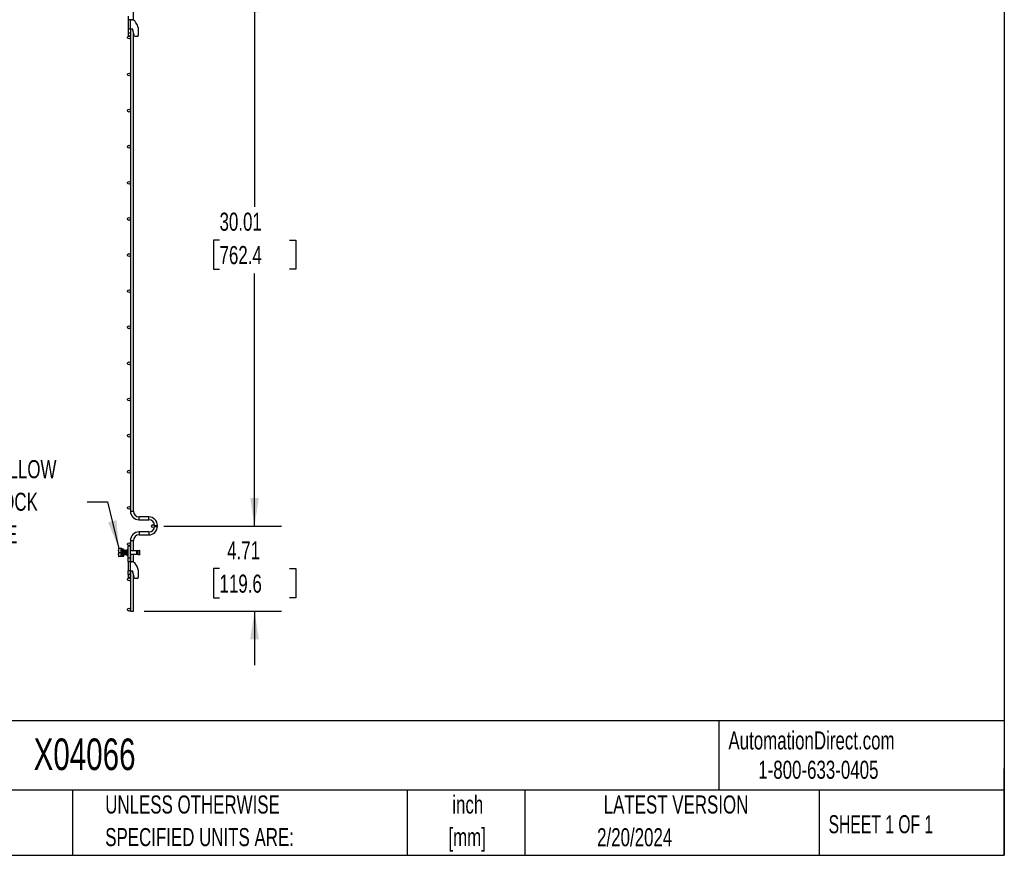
# Model space of a CAD drawing. Header units: inches. Extents: x 0.2 to 10.8, y 0.2 to 8.2.
# Tile 6 of 26: x 6.2 to 10.8, y 0.2 to 4.1. Entities that reach past the tile are written whole.
import ezdxf

# ---------------------------------------------------------------- set-up
doc = ezdxf.new("R2010")
doc.units = ezdxf.units.IN
doc.header["$MEASUREMENT"] = 0
doc.layers.add('DIMENSIONS', color=140, linetype='Continuous', lineweight=25)
doc.layers.add('TEXT', color=140, linetype='Continuous', lineweight=25)
doc.styles.add('SLDTEXTSTYLE0', font='TXT', dxfattribs={"width": 0.7})
doc.styles.add('SLDTEXTSTYLE1', font='TXT', dxfattribs={"width": 0.65})
doc.dimstyles.new('SLDDIMSTYLE0', dxfattribs={"dimtxt": 0.084961, "dimasz": 0.13, "dimexe": 0, "dimexo": 0.0625, "dimgap": 0.02124, "dimtad": 0, "dimtih": 1, "dimtoh": 1, "dimlfac": 12, "dimrnd": 1e-09, "dimzin": 12, "dimdsep": 46, "dimtxsty": 'SLDTEXTSTYLE0', "dimsah": 1, "dimcen": 0.09, "dimadec": 0, "dimazin": 3, "dimtfac": 1, "dimtofl": 0, "dimtmove": 0, "dimatfit": 3, "dimfxl": 0, "dimfrac": 2, "dimtolj": 1, "dimtzin": 12, "dimarcsym": 0})
doc.dimstyles.new('SLDDIMSTYLE2', dxfattribs={"dimtxt": 0.084961, "dimasz": 0.13, "dimexe": 0, "dimexo": 0.0625, "dimgap": 0.02124, "dimtad": 0, "dimtih": 1, "dimtoh": 1, "dimlfac": 12, "dimrnd": 1e-09, "dimzin": 12, "dimdsep": 46, "dimtxsty": 'SLDTEXTSTYLE0', "dimsah": 1, "dimcen": 0.09, "dimadec": 0, "dimazin": 3, "dimtfac": 1, "dimtmove": 0, "dimatfit": 0, "dimfxl": 0, "dimfrac": 2, "dimtolj": 1, "dimtzin": 12, "dimarcsym": 0})

# ---------------------------------------------------------------- blocks, each defined once
blk = doc.blocks.new('SW_NOTE_0')
at = {"layer": 'DIMENSIONS', "color": 0, "char_height": 0.5, "attachment_point": 2, "style": 'SLDTEXTSTYLE0'}
for s, insert in [('PRE-WELDED CLIPS ALLOW', (4.508, 0.645)), ('YOU TO QUICKLY LOCK', (4.487, -0.258)), ('PANELS IN PLACE', (4.557, -1.161))]:
    blk.add_mtext(s, dxfattribs=dict(at, insert=insert))
blk = doc.blocks.new('PRE-WELDED')
at = {"layer": 'DIMENSIONS', "color": 140}
blk.add_blockref('SW_NOTE_0', (-0.265, 0.85), dxfattribs=at)
blk = doc.blocks.new('_D_9')
at = {"layer": 'DIMENSIONS'}
for p, q in [((6.8694, 4.2709), (7.413, 4.2709)), ((7.288, 4.2709), (7.288, 3.2436)), ((7.1265, 3.0896), (7.0979, 3.0896)), ((7.0979, 3.0896), (7.0979, 2.9545)), ((7.4496, 3.0896), (7.4781, 3.0896)), ((7.4781, 3.0896), (7.4781, 2.9545)), ((7.0979, 2.9545), (7.1265, 2.9545)), ((7.288, 1.7697), (7.288, 2.9355)), ((7.4781, 2.9545), (7.4496, 2.9545)), ((6.8694, 1.7697), (7.413, 1.7697))]:
    blk.add_line(p, q, dxfattribs=at)
for points in [[(7.288, 4.2709), (7.268, 4.1409), (7.308, 4.1409)], [(7.288, 1.7697), (7.308, 1.8997), (7.268, 1.8997)]]:
    blk.add_solid(points, dxfattribs=at)
at = {"layer": 'DIMENSIONS', "char_height": 0.08333, "attachment_point": 1, "style": 'SLDTEXTSTYLE0'}
for s, insert in [('30.01', (7.1265, 3.216)), ('762.4', (7.1265, 3.0619))]:
    blk.add_mtext(s, dxfattribs=dict(at, insert=insert))
blk = doc.blocks.new('_D_10')
at = {"layer": 'DIMENSIONS'}
for p, q in [((7.288, 1.7697), (7.288, 2.0197)), ((6.8694, 1.7697), (7.413, 1.7697)), ((7.1265, 1.573), (7.0979, 1.573)), ((7.0979, 1.573), (7.0979, 1.438)), ((7.4496, 1.573), (7.4781, 1.573)), ((7.4781, 1.573), (7.4781, 1.438)), ((7.0979, 1.438), (7.1265, 1.438)), ((7.4781, 1.438), (7.4496, 1.438)), ((6.7785, 1.3772), (7.413, 1.3772)), ((7.288, 1.3772), (7.288, 1.1272))]:
    blk.add_line(p, q, dxfattribs=at)
for points in [[(7.288, 1.7697), (7.308, 1.8997), (7.268, 1.8997)], [(7.288, 1.3772), (7.268, 1.2472), (7.308, 1.2472)]]:
    blk.add_solid(points, dxfattribs=at)
at = {"layer": 'DIMENSIONS', "char_height": 0.08333, "attachment_point": 1, "style": 'SLDTEXTSTYLE0'}
for s, insert in [('4.71', (7.1618, 1.6994)), ('119.6', (7.1265, 1.5454))]:
    blk.add_mtext(s, dxfattribs=dict(at, insert=insert))

msp = doc.modelspace()

# ---------------------------------------------------------------- linework, layer by layer
for p, q in [((6.72848, 4.10471), (6.72848, 4.20258)), ((6.70398, 4.12308), (6.70398, 4.10641)), ((6.71514, 4.10641), (6.70398, 4.10641)), ((6.70398, 4.10641), (6.70398, 4.06474)), ((6.71514, 4.10641), (6.72023, 4.10641)), ((6.71514, 4.06474), (6.71514, 4.10641)), ((6.70398, 4.06474), (6.71514, 4.06474)), ((6.70398, 4.06474), (6.70398, 4.04658)), ((6.70398, 4.04658), (6.71514, 4.04658)), ((6.70398, 4.04658), (6.70398, 4.03224)), ((6.71514, 4.06474), (6.72439, 4.06474)), ((6.71514, 4.06474), (6.71514, 4.04658)), ((6.71514, 4.04658), (6.71514, 4.03224)), ((6.73314, 4.02824), (6.72439, 4.06474)), ((6.72848, 1.83816), (6.72848, 4.0477)), ((6.70398, 4.03224), (6.71514, 4.03224)), ((6.71514, 4.03224), (6.71514, 1.83816)), ((6.74897, 4.02824), (6.73314, 4.02824)), ((6.71514, 1.83816), (6.72848, 1.83816)), ((6.79998, 1.81191), (6.75473, 1.81191)), ((6.75473, 1.79858), (6.75473, 1.81191)), ((6.75473, 1.79858), (6.79998, 1.79858)), ((6.79998, 1.79858), (6.79998, 1.81191)), ((6.79998, 1.74216), (6.75473, 1.74216)), ((6.75473, 1.74216), (6.75473, 1.73549)), ((6.75473, 1.73549), (6.75473, 1.72883)), ((6.75473, 1.72883), (6.79998, 1.72883)), ((6.79998, 1.74216), (6.79998, 1.72883)), ((6.82606, 1.77249), (6.82606, 1.76824)), ((6.82606, 1.77249), (6.83939, 1.77249)), ((6.82606, 1.76824), (6.83939, 1.76824)), ((6.83939, 1.76824), (6.83939, 1.77249)), ((6.71514, 1.70258), (6.71514, 1.65501)), ((6.71514, 1.70258), (6.72848, 1.70258)), ((6.72848, 1.65501), (6.72848, 1.70258)), ((6.66046, 1.66542), (6.6597, 1.66411)), ((6.6597, 1.66411), (6.6597, 1.63028)), ((6.66209, 1.66542), (6.66057, 1.66542)), ((6.67273, 1.66542), (6.66209, 1.66542)), ((6.66209, 1.64719), (6.67273, 1.64719)), ((6.67273, 1.64719), (6.67273, 1.66542)), ((6.67481, 1.66542), (6.67273, 1.66542)), ((6.67273, 1.62896), (6.67273, 1.64719)), ((6.67273, 1.63938), (6.6728, 1.63938)), ((6.67493, 1.65501), (6.67381, 1.65501)), ((6.67481, 1.65501), (6.67481, 1.66542)), ((6.6749, 1.6553), (6.67481, 1.65623)), ((6.67481, 1.62896), (6.67481, 1.63751)), ((6.67585, 1.63938), (6.67696, 1.63938)), ((6.67782, 1.66344), (6.67692, 1.66344)), ((6.6822, 1.64719), (6.6772, 1.64719)), ((6.6772, 1.64719), (6.6772, 1.64719)), ((6.6772, 1.64719), (6.6822, 1.64719)), ((6.68282, 1.66344), (6.67782, 1.66344)), ((6.67873, 1.6371), (6.67882, 1.63724)), ((6.67967, 1.64654), (6.67967, 1.64617)), ((6.67967, 1.64654), (6.68467, 1.64654)), ((6.68467, 1.64617), (6.67967, 1.64617)), ((6.68326, 1.65501), (6.68215, 1.65501)), ((6.6822, 1.64719), (6.6822, 1.64719)), ((6.68297, 1.65689), (6.6829, 1.65724)), ((6.68386, 1.63827), (6.68455, 1.63708)), ((6.68418, 1.63938), (6.6853, 1.63938)), ((6.68467, 1.64654), (6.68467, 1.64617)), ((6.68743, 1.65501), (6.68631, 1.65501)), ((6.68835, 1.63938), (6.68946, 1.63938)), ((6.69159, 1.65501), (6.69048, 1.65501)), ((6.69252, 1.63938), (6.69363, 1.63938)), ((6.69576, 1.65501), (6.69465, 1.65501)), ((6.69668, 1.63938), (6.69736, 1.63938)), ((6.69736, 1.64431), (6.69736, 1.63882)), ((6.69766, 1.65698), (6.69748, 1.6573)), ((6.69748, 1.63708), (6.69775, 1.63756)), ((6.7037, 1.63705), (6.70398, 1.63752)), ((6.70398, 1.65687), (6.70373, 1.65729)), ((6.70398, 1.62178), (6.70398, 1.67803)), ((6.70398, 1.67803), (6.71439, 1.67803)), ((6.71439, 1.67803), (6.71439, 1.62178)), ((6.74508, 1.65501), (6.71439, 1.65501)), ((6.71439, 1.63938), (6.74508, 1.63938)), ((6.71514, 1.63938), (6.71514, 1.60511)), ((6.72848, 1.60341), (6.72848, 1.63938)), ((6.74508, 1.64719), (6.74508, 1.65501)), ((6.74508, 1.63938), (6.74508, 1.64719)), ((6.75558, 1.65719), (6.7462, 1.65513)), ((6.7462, 1.65513), (6.7462, 1.63926)), ((6.7462, 1.63926), (6.75558, 1.63719)), ((6.75596, 1.65546), (6.75558, 1.65719)), ((6.75558, 1.63719), (6.75558, 1.65719)), ((6.75558, 1.63719), (6.75596, 1.63892)), ((6.75766, 1.65719), (6.75567, 1.65676)), ((6.75567, 1.63763), (6.75766, 1.63719)), ((6.75596, 1.64719), (6.75596, 1.65546)), ((6.75596, 1.63892), (6.75596, 1.64719)), ((6.75804, 1.65546), (6.75766, 1.65719)), ((6.75766, 1.63719), (6.75766, 1.65719)), ((6.75766, 1.63719), (6.75804, 1.63892)), ((6.75804, 1.64719), (6.75804, 1.65546)), ((6.75804, 1.63892), (6.75804, 1.64719)), ((6.6597, 1.63028), (6.66046, 1.62896)), ((6.67273, 1.62896), (6.66209, 1.62896)), ((6.67481, 1.62896), (6.67273, 1.62896)), ((6.67817, 1.63094), (6.67907, 1.63094)), ((6.67907, 1.63094), (6.68407, 1.63094)), ((6.71439, 1.62178), (6.70398, 1.62178)), ((6.70398, 1.60511), (6.70398, 1.62178)), ((6.71514, 1.60511), (6.70398, 1.60511)), ((6.70398, 1.60511), (6.70398, 1.56344)), ((6.71439, 1.62178), (6.71439, 1.60511)), ((6.71514, 1.60511), (6.72023, 1.60511)), ((6.71514, 1.56344), (6.71514, 1.60511)), ((6.71514, 1.56344), (6.70398, 1.56344)), ((6.70398, 1.54528), (6.70398, 1.56344)), ((6.71439, 1.56344), (6.71439, 1.54528)), ((6.71514, 1.56344), (6.71514, 1.37724)), ((6.71514, 1.56344), (6.72439, 1.56344)), ((6.73314, 1.52694), (6.72439, 1.56344)), ((6.72848, 1.37724), (6.72848, 1.5464)), ((6.71439, 1.54528), (6.70398, 1.54528)), ((6.70398, 1.54528), (6.70398, 1.53094)), ((6.71439, 1.53094), (6.70398, 1.53094)), ((6.71439, 1.54528), (6.71439, 1.53094)), ((6.74897, 1.52694), (6.73314, 1.52694)), ((6.71514, 1.37724), (6.72848, 1.37724))]:
    msp.add_line(p, q)
for centre in [(6.70848, 4.02442), (6.70848, 3.85359), (6.70848, 3.68692), (6.70848, 3.52026), (6.70848, 3.35359), (6.70848, 3.18692), (6.70848, 3.02026), (6.70848, 2.85359), (6.70848, 2.68692), (6.70848, 2.52026), (6.70848, 2.35359), (6.70848, 2.18692), (6.70848, 2.02026), (6.70848, 1.85359), (6.81939, 1.76966), (6.70848, 1.68572), (6.70848, 1.52322), (6.70848, 1.38391)]:
    msp.add_circle(centre, 0.00667)
for centre, radius, start, end in [((6.72023, 4.08558), 0.02083, 45.94832, 90), ((6.68106, 4.05241), 0.07208, 340.41164, 41.90027), ((6.75473, 1.83816), 0.03958, 180, 270), ((6.75473, 1.83816), 0.02625, 180, 270), ((6.79998, 1.77249), 0.03942, 0, 90), ((6.79998, 1.77249), 0.02608, 0, 90), ((6.75473, 1.70258), 0.03958, 90, 180), ((6.75473, 1.70258), 0.02625, 90, 180), ((6.79998, 1.76824), 0.03942, 270, 0), ((6.79998, 1.76824), 0.02608, 270, 0), ((6.70564, 1.63973), 0.00833, 186.30355, 258.46304), ((6.70564, 1.65465), 0.00833, 101.53696, 162.39155), ((6.74508, 1.66021), 0.00521, 270, 282.41729), ((6.74508, 1.63417), 0.00521, 77.58271, 90), ((6.72023, 1.58428), 0.02083, 45.94832, 90), ((6.68106, 1.55111), 0.07208, 340.41164, 41.90027)]:
    msp.add_arc(centre, radius, start, end)
for points, knots in [([(6.66209, 1.64719), (6.66109, 1.65017), (6.66046, 1.65319), (6.66046, 1.65706), (6.6605, 1.65784), (6.66064, 1.65938), (6.66075, 1.66015), (6.66118, 1.66243), (6.66159, 1.66393), (6.66209, 1.66542)], [0, 0, 0, 0, 0.5, 0.5, 0.625, 0.625, 0.75, 0.75, 1, 1, 1, 1]), ([(6.66209, 1.62896), (6.66109, 1.63194), (6.66046, 1.63496), (6.66046, 1.63884), (6.6605, 1.63961), (6.66064, 1.64115), (6.66075, 1.64192), (6.66118, 1.6442), (6.66159, 1.6457), (6.66209, 1.64719)], [0, 0, 0, 0, 0.5, 0.5, 0.625, 0.625, 0.75, 0.75, 1, 1, 1, 1]), ([(6.67449, 1.63731), (6.67443, 1.63729), (6.67426, 1.63721), (6.67397, 1.63977), (6.67364, 1.64411), (6.67333, 1.6491), (6.67302, 1.6536), (6.67282, 1.65536), (6.67273, 1.65623)], [0, 0, 0, 0, 0.1098005, 0.2943879, 0.4789752, 0.661964, 0.8322435, 1, 1, 1, 1]), ([(6.6742, 1.63731), (6.67414, 1.63729), (6.67397, 1.63721), (6.67368, 1.63978), (6.67335, 1.64408), (6.67304, 1.6492), (6.67283, 1.65201), (6.67273, 1.65337)], [0, 0, 0, 0, 0.1323526, 0.3534497, 0.5745469, 0.7937293, 1, 1, 1, 1]), ([(6.67275, 1.63946), (6.67298, 1.63906), (6.67344, 1.63827), (6.6739, 1.63748), (6.67413, 1.63708)], [0, 0, 0, 0, 0.499559, 1, 1, 1, 1]), ([(6.67386, 1.65492), (6.67363, 1.65531), (6.67326, 1.65594), (6.6729, 1.65658), (6.67276, 1.65681)], [0, 0, 0, 0, 0.6266845, 1, 1, 1, 1]), ([(6.67386, 1.65491), (6.67393, 1.65472), (6.67408, 1.65434), (6.6743, 1.65273), (6.67452, 1.65054), (6.6747, 1.64856), (6.67486, 1.64656), (6.67503, 1.64455), (6.67526, 1.6422), (6.67548, 1.64045), (6.67568, 1.63947), (6.6758, 1.63948), (6.67585, 1.63948)], [0, 0, 0, 0, 0.10650986, 0.21932951, 0.33210386, 0.44487943, 0.47660709, 0.58933653, 0.70210461, 0.81492217, 0.92769345, 1, 1, 1, 1]), ([(6.67457, 1.6371), (6.6748, 1.63749), (6.67524, 1.63825), (6.67568, 1.63902), (6.6759, 1.63938)], [0, 0, 0, 0, 0.5198638, 1, 1, 1, 1]), ([(6.67622, 1.6573), (6.67599, 1.65691), (6.67553, 1.65611), (6.67507, 1.65532), (6.67484, 1.65493)], [0, 0, 0, 0, 0.5004388, 1, 1, 1, 1]), ([(6.67539, 1.65588), (6.67534, 1.65595), (6.67516, 1.65626), (6.67498, 1.65658), (6.67484, 1.65681)], [0, 0, 0, 0, 0.243973, 1, 1, 1, 1]), ([(6.67493, 1.6549), (6.67495, 1.65493), (6.67505, 1.65503), (6.67524, 1.65429), (6.67546, 1.65276), (6.67568, 1.65053), (6.67586, 1.64856), (6.67602, 1.64656), (6.67619, 1.64455), (6.67642, 1.64219), (6.67663, 1.64047), (6.67681, 1.63956), (6.6769, 1.63954), (6.67692, 1.63953)], [0, 0, 0, 0, 0.0404934, 0.15317, 0.2658948, 0.3785743, 0.491255, 0.522956, 0.6355906, 0.7482639, 0.8609866, 0.973663, 1, 1, 1, 1]), ([(6.67539, 1.63851), (6.67543, 1.63843), (6.67571, 1.63796), (6.67599, 1.63748), (6.67622, 1.63708)], [0, 0, 0, 0, 0.165352, 1, 1, 1, 1]), ([(6.67629, 1.63731), (6.67622, 1.63726), (6.67608, 1.63714), (6.67593, 1.63858), (6.67585, 1.63938)], [0, 0, 0, 0, 0.4428731, 1, 1, 1, 1]), ([(6.67657, 1.63731), (6.67651, 1.63726), (6.67637, 1.63715), (6.67622, 1.63858), (6.67613, 1.63938)], [0, 0, 0, 0, 0.4407298, 1, 1, 1, 1]), ([(6.67723, 1.64863), (6.67713, 1.65012), (6.67692, 1.65323), (6.67662, 1.65639), (6.67637, 1.65777), (6.67624, 1.6572), (6.67621, 1.65709)], [0, 0, 0, 0, 0.2907269, 0.6083216, 0.9286909, 1, 1, 1, 1]), ([(6.67731, 1.65163), (6.67728, 1.65205), (6.67714, 1.65404), (6.6769, 1.6566), (6.67668, 1.6571), (6.67657, 1.65736)], [0, 0, 0, 0, 0.1168366, 0.5564978, 1, 1, 1, 1]), ([(6.67743, 1.65595), (6.6774, 1.656), (6.67714, 1.65645), (6.67688, 1.65689), (6.67665, 1.65729)], [0, 0, 0, 0, 0.1102655, 1, 1, 1, 1]), ([(6.67665, 1.6371), (6.67688, 1.63749), (6.67715, 1.63796), (6.67743, 1.63843), (6.67747, 1.63851)], [0, 0, 0, 0, 0.8407633, 1, 1, 1, 1]), ([(6.67692, 1.63946), (6.67715, 1.63906), (6.67761, 1.63827), (6.67807, 1.63748), (6.6783, 1.63708)], [0, 0, 0, 0, 0.4995673, 1, 1, 1, 1]), ([(6.67782, 1.66344), (6.6778, 1.66344), (6.67777, 1.66334), (6.67772, 1.66293), (6.67769, 1.66262), (6.67761, 1.66138), (6.67756, 1.66015), (6.67749, 1.65795), (6.67746, 1.65713), (6.67741, 1.65536), (6.67738, 1.65441), (6.6773, 1.65142), (6.67725, 1.64927), (6.6772, 1.64719)], [0, 0, 0, 0, 0.125, 0.125, 0.25, 0.25, 0.5, 0.5, 0.625, 0.625, 0.75, 0.75, 1, 1, 1, 1]), ([(6.67837, 1.63731), (6.67833, 1.63724), (6.67818, 1.63699), (6.67791, 1.63911), (6.67761, 1.64284), (6.67742, 1.64586), (6.67733, 1.64719)], [0, 0, 0, 0, 0.1238011, 0.4389763, 0.7508554, 1, 1, 1, 1]), ([(6.67866, 1.63731), (6.67862, 1.63724), (6.67847, 1.63699), (6.6782, 1.63911), (6.6779, 1.64284), (6.6777, 1.64586), (6.67762, 1.64719)], [0, 0, 0, 0, 0.1227625, 0.4383113, 0.7505601, 1, 1, 1, 1]), ([(6.67805, 1.63739), (6.67807, 1.63718), (6.67812, 1.63681), (6.67818, 1.63671), (6.67823, 1.63698), (6.67826, 1.63715)], [0, 0, 0, 0, 0.3144393, 0.5642204, 1, 1, 1, 1]), ([(6.67854, 1.63748), (6.67853, 1.63706), (6.67847, 1.63508), (6.67837, 1.63269), (6.67826, 1.63111), (6.67819, 1.63098), (6.67817, 1.63094)], [0, 0, 0, 0, 0.0968137, 0.4624403, 0.8280551, 1, 1, 1, 1]), ([(6.67967, 1.64617), (6.67963, 1.64436), (6.67954, 1.64073), (6.6794, 1.63605), (6.67927, 1.63262), (6.67916, 1.63116), (6.67905, 1.6308), (6.67894, 1.63159), (6.67882, 1.63391), (6.67874, 1.63636), (6.67871, 1.63738)], [0, 0, 0, 0, 0.1393856, 0.2787747, 0.4181687, 0.5575582, 0.6231117, 0.7624985, 0.9018881, 1, 1, 1, 1]), ([(6.67895, 1.63739), (6.67898, 1.63718), (6.67902, 1.63681), (6.67909, 1.63673), (6.6792, 1.63711), (6.67933, 1.63871), (6.67946, 1.6413), (6.67958, 1.64408), (6.67965, 1.64589), (6.67967, 1.64654)], [0, 0, 0, 0, 0.0931707, 0.1671828, 0.3368612, 0.5232061, 0.7095586, 0.8958985, 1, 1, 1, 1]), ([(6.67898, 1.64719), (6.67898, 1.64719), (6.679, 1.64686), (6.67903, 1.64654), (6.67906, 1.64622)], [0, 0, 0, 0, 0.0000471, 1, 1, 1, 1]), ([(6.68013, 1.64719), (6.68013, 1.64719), (6.68015, 1.64697), (6.68017, 1.64676), (6.68019, 1.64654)], [0, 0, 0, 0, 0.0000702, 1, 1, 1, 1]), ([(6.68219, 1.65492), (6.68196, 1.65532), (6.6815, 1.65611), (6.68105, 1.6569), (6.68082, 1.65729)], [0, 0, 0, 0, 0.4996955, 1, 1, 1, 1]), ([(6.68153, 1.64661), (6.68152, 1.64681), (6.68151, 1.647), (6.68149, 1.64719), (6.68149, 1.64719)], [0, 0, 0, 0, 0.9999195, 1, 1, 1, 1]), ([(6.68182, 1.64662), (6.68181, 1.64681), (6.6818, 1.647), (6.68178, 1.64719), (6.68178, 1.64719)], [0, 0, 0, 0, 0.9999192, 1, 1, 1, 1]), ([(6.6822, 1.64719), (6.68224, 1.64902), (6.68233, 1.65268), (6.68247, 1.65754), (6.6826, 1.66124), (6.68272, 1.66311), (6.68284, 1.66364), (6.68296, 1.66283), (6.6831, 1.66008), (6.68319, 1.65724), (6.68324, 1.65527), (6.68325, 1.65501)], [0, 0, 0, 0, 0.12796495, 0.25593318, 0.38390586, 0.5118744, 0.59588408, 0.72385004, 0.85181908, 0.97979129, 1, 1, 1, 1]), ([(6.6822, 1.64719), (6.68224, 1.64826), (6.68232, 1.6505), (6.68246, 1.65357), (6.68259, 1.65602), (6.68272, 1.65735), (6.68283, 1.65775), (6.68295, 1.65722), (6.68305, 1.65623), (6.6831, 1.65518), (6.68311, 1.65501)], [0, 0, 0, 0, 0.134554, 0.2823174, 0.4300972, 0.577863, 0.687878, 0.8224319, 0.9701978, 1, 1, 1, 1]), ([(6.68247, 1.65374), (6.68252, 1.6534), (6.68265, 1.65259), (6.68285, 1.65052), (6.68303, 1.64857), (6.68314, 1.64722), (6.68318, 1.64676), (6.6832, 1.64654)], [0, 0, 0, 0, 0.2181379, 0.5267552, 0.8353758, 0.9222014, 1, 1, 1, 1]), ([(6.68455, 1.65731), (6.68432, 1.65691), (6.68386, 1.65612), (6.6834, 1.65533), (6.68317, 1.65493)], [0, 0, 0, 0, 0.500394, 1, 1, 1, 1]), ([(6.68326, 1.6549), (6.68329, 1.65493), (6.68338, 1.65503), (6.68357, 1.65429), (6.68379, 1.65276), (6.68401, 1.65053), (6.68419, 1.64857), (6.6843, 1.64715), (6.68435, 1.64662), (6.68437, 1.64634)], [0, 0, 0, 0, 0.0723261, 0.2735802, 0.4749202, 0.6761794, 0.8774408, 0.9340626, 1, 1, 1, 1]), ([(6.68382, 1.6389), (6.68384, 1.63853), (6.68389, 1.63777), (6.68393, 1.63752), (6.68395, 1.63739)], [0, 0, 0, 0, 0.4856429, 1, 1, 1, 1]), ([(6.68407, 1.63094), (6.68412, 1.63094), (6.68417, 1.63133), (6.68425, 1.63247), (6.68428, 1.63295), (6.68433, 1.63404), (6.68435, 1.63466), (6.68442, 1.63671), (6.68447, 1.63841), (6.68458, 1.64215), (6.68463, 1.64419), (6.68467, 1.64617)], [0, 0, 0, 0, 0.25, 0.25, 0.375, 0.375, 0.5, 0.5, 0.75, 0.75, 1, 1, 1, 1]), ([(6.68462, 1.63721), (6.6846, 1.63714), (6.68454, 1.63693), (6.68448, 1.63736), (6.68444, 1.63764)], [0, 0, 0, 0, 0.3618138, 1, 1, 1, 1]), ([(6.68499, 1.63739), (6.68494, 1.63724), (6.68478, 1.63676), (6.6846, 1.63769), (6.68448, 1.63916), (6.68446, 1.63938)], [0, 0, 0, 0, 0.2677195, 0.8931759, 1, 1, 1, 1]), ([(6.68461, 1.6437), (6.68466, 1.64322), (6.68478, 1.64193), (6.68497, 1.64048), (6.68515, 1.63956), (6.68524, 1.63954), (6.68526, 1.63953)], [0, 0, 0, 0, 0.2135429, 0.5639067, 0.9141267, 1, 1, 1, 1]), ([(6.6867, 1.63703), (6.68659, 1.63727), (6.68637, 1.63775), (6.68606, 1.64135), (6.68572, 1.64614), (6.6854, 1.65127), (6.68508, 1.65528), (6.68481, 1.6574), (6.68466, 1.65714), (6.68462, 1.65707)], [0, 0, 0, 0, 0.156768, 0.3121783, 0.4696929, 0.6255603, 0.7814276, 0.9389423, 1, 1, 1, 1]), ([(6.68706, 1.63729), (6.68704, 1.63719), (6.68691, 1.63662), (6.68666, 1.63798), (6.68635, 1.64128), (6.68601, 1.64616), (6.68569, 1.65126), (6.68537, 1.65528), (6.6851, 1.6574), (6.68495, 1.65714), (6.68491, 1.65707)], [0, 0, 0, 0, 0.0329949, 0.1845007, 0.3346944, 0.4869218, 0.6375572, 0.7881926, 0.94042, 1, 1, 1, 1]), ([(6.68636, 1.65493), (6.68613, 1.65533), (6.68567, 1.65612), (6.68521, 1.65691), (6.68498, 1.6573)], [0, 0, 0, 0, 0.4996675, 1, 1, 1, 1]), ([(6.68498, 1.63709), (6.68521, 1.63748), (6.68548, 1.63796), (6.68576, 1.63843), (6.6858, 1.63851)], [0, 0, 0, 0, 0.8347536, 1, 1, 1, 1]), ([(6.68526, 1.63945), (6.68549, 1.63906), (6.68595, 1.63827), (6.68641, 1.63748), (6.68664, 1.63708)], [0, 0, 0, 0, 0.4996237, 1, 1, 1, 1]), ([(6.68664, 1.65731), (6.68641, 1.65691), (6.68613, 1.65643), (6.68585, 1.65596), (6.6858, 1.65588)], [0, 0, 0, 0, 0.8305451, 1, 1, 1, 1]), ([(6.68635, 1.65493), (6.68643, 1.65474), (6.68658, 1.65436), (6.6868, 1.65274), (6.68702, 1.65054), (6.6872, 1.64856), (6.68736, 1.64656), (6.68753, 1.64455), (6.68776, 1.6422), (6.68798, 1.64045), (6.68818, 1.63947), (6.6883, 1.63948), (6.68835, 1.63948)], [0, 0, 0, 0, 0.1097611, 0.2221702, 0.3345342, 0.4468994, 0.4785116, 0.5908309, 0.7031886, 0.8155956, 0.9279566, 1, 1, 1, 1]), ([(6.68719, 1.65472), (6.68718, 1.65483), (6.68706, 1.65628), (6.68689, 1.65737), (6.68674, 1.65714), (6.6867, 1.65707)], [0, 0, 0, 0, 0.0553864, 0.7361242, 1, 1, 1, 1]), ([(6.68745, 1.65504), (6.68745, 1.65504), (6.68734, 1.65637), (6.68718, 1.65736), (6.68703, 1.65714), (6.68699, 1.65707)], [0, 0, 0, 0, 0.0007889, 0.7189285, 1, 1, 1, 1]), ([(6.68789, 1.65588), (6.68784, 1.65596), (6.68757, 1.65643), (6.68729, 1.65691), (6.68706, 1.6573)], [0, 0, 0, 0, 0.1678232, 1, 1, 1, 1]), ([(6.68706, 1.63708), (6.68729, 1.63748), (6.68773, 1.63824), (6.68818, 1.63901), (6.6884, 1.63938)], [0, 0, 0, 0, 0.51610335, 1, 1, 1, 1]), ([(6.68872, 1.6573), (6.68849, 1.65691), (6.68803, 1.65612), (6.68757, 1.65533), (6.68734, 1.65493)], [0, 0, 0, 0, 0.50035707, 1, 1, 1, 1]), ([(6.68743, 1.6549), (6.68745, 1.65493), (6.68755, 1.65503), (6.68774, 1.65429), (6.68796, 1.65276), (6.68818, 1.65053), (6.68836, 1.64856), (6.68852, 1.64656), (6.68869, 1.64455), (6.68892, 1.64219), (6.68913, 1.64047), (6.68931, 1.63956), (6.6894, 1.63954), (6.68942, 1.63953)], [0, 0, 0, 0, 0.0404616, 0.1530496, 0.2656857, 0.3782766, 0.4908687, 0.5225448, 0.6350908, 0.7476755, 0.8603095, 0.9728973, 1, 1, 1, 1]), ([(6.68789, 1.63851), (6.68794, 1.63843), (6.68821, 1.63795), (6.68849, 1.63748), (6.68872, 1.63708)], [0, 0, 0, 0, 0.1694961, 1, 1, 1, 1]), ([(6.68879, 1.63703), (6.68868, 1.63717), (6.68853, 1.63735), (6.68838, 1.63896), (6.68835, 1.63938)], [0, 0, 0, 0, 0.7438251, 1, 1, 1, 1]), ([(6.68915, 1.63729), (6.68912, 1.63719), (6.68899, 1.63663), (6.68882, 1.63741), (6.68867, 1.63898), (6.68864, 1.63938)], [0, 0, 0, 0, 0.1393304, 0.77910632, 1, 1, 1, 1]), ([(6.69087, 1.63721), (6.69078, 1.63729), (6.69059, 1.63746), (6.69029, 1.64052), (6.68995, 1.64511), (6.68964, 1.65029), (6.68931, 1.65461), (6.68902, 1.65717), (6.68885, 1.6571), (6.68879, 1.65707)], [0, 0, 0, 0, 0.1254809, 0.2811622, 0.4384889, 0.5937137, 0.7502945, 0.9068754, 1, 1, 1, 1]), ([(6.69116, 1.63722), (6.69107, 1.63729), (6.69088, 1.63746), (6.69058, 1.64052), (6.69024, 1.64511), (6.68992, 1.65029), (6.68959, 1.65461), (6.68931, 1.65718), (6.68914, 1.6571), (6.68907, 1.65707)], [0, 0, 0, 0, 0.1248867, 0.2805686, 0.4378958, 0.5931212, 0.7497026, 0.9062841, 1, 1, 1, 1]), ([(6.69052, 1.65493), (6.69029, 1.65533), (6.68983, 1.65612), (6.68937, 1.65691), (6.68914, 1.65731)], [0, 0, 0, 0, 0.4996079, 1, 1, 1, 1]), ([(6.68914, 1.63708), (6.68937, 1.63748), (6.68965, 1.63795), (6.68992, 1.63843), (6.68997, 1.63851)], [0, 0, 0, 0, 0.830876, 1, 1, 1, 1]), ([(6.68942, 1.63945), (6.68965, 1.63906), (6.69011, 1.63827), (6.69057, 1.63748), (6.6908, 1.63708)], [0, 0, 0, 0, 0.499663, 1, 1, 1, 1]), ([(6.6908, 1.6573), (6.69057, 1.65691), (6.6903, 1.65643), (6.69002, 1.65596), (6.68997, 1.65588)], [0, 0, 0, 0, 0.8309032, 1, 1, 1, 1]), ([(6.69052, 1.65493), (6.69059, 1.65474), (6.69074, 1.65436), (6.69096, 1.65274), (6.69118, 1.65054), (6.69136, 1.64856), (6.69153, 1.64656), (6.6917, 1.64455), (6.69193, 1.6422), (6.69214, 1.64045), (6.69235, 1.63947), (6.69247, 1.63948), (6.69252, 1.63948)], [0, 0, 0, 0, 0.1099599, 0.2223439, 0.3346828, 0.4470229, 0.4786281, 0.5909222, 0.7032549, 0.8156368, 0.9279727, 1, 1, 1, 1]), ([(6.69131, 1.655), (6.69123, 1.65581), (6.69108, 1.65724), (6.69093, 1.65712), (6.69087, 1.65707)], [0, 0, 0, 0, 0.5593955, 1, 1, 1, 1]), ([(6.69156, 1.6553), (6.69149, 1.65597), (6.69135, 1.65726), (6.69122, 1.65713), (6.69116, 1.65707)], [0, 0, 0, 0, 0.5170949, 1, 1, 1, 1]), ([(6.69205, 1.65588), (6.69201, 1.65596), (6.69173, 1.65643), (6.69145, 1.65691), (6.69122, 1.65731)], [0, 0, 0, 0, 0.1693312, 1, 1, 1, 1]), ([(6.69122, 1.63708), (6.69145, 1.63748), (6.6919, 1.63824), (6.69235, 1.63901), (6.69256, 1.63938)], [0, 0, 0, 0, 0.51651287, 1, 1, 1, 1]), ([(6.69288, 1.6573), (6.69265, 1.6569), (6.69219, 1.65611), (6.69173, 1.65532), (6.6915, 1.65493)], [0, 0, 0, 0, 0.5003165, 1, 1, 1, 1]), ([(6.69159, 1.6549), (6.69162, 1.65493), (6.69172, 1.65503), (6.6919, 1.65429), (6.69212, 1.65276), (6.69234, 1.65053), (6.69252, 1.64856), (6.69269, 1.64656), (6.69286, 1.64455), (6.69309, 1.64219), (6.6933, 1.64047), (6.69348, 1.63956), (6.69357, 1.63954), (6.69358, 1.63953)], [0, 0, 0, 0, 0.0405239, 0.1532854, 0.2660951, 0.3788595, 0.4916251, 0.5233499, 0.6360694, 0.7488275, 0.8616351, 0.9743964, 1, 1, 1, 1]), ([(6.69205, 1.63851), (6.6921, 1.63843), (6.69238, 1.63795), (6.69265, 1.63748), (6.69288, 1.63708)], [0, 0, 0, 0, 0.1682065, 1, 1, 1, 1]), ([(6.69295, 1.63721), (6.69286, 1.63723), (6.69272, 1.63726), (6.69258, 1.63877), (6.69252, 1.63938)], [0, 0, 0, 0, 0.5991132, 1, 1, 1, 1]), ([(6.69324, 1.63722), (6.69315, 1.63724), (6.69301, 1.63727), (6.69286, 1.63877), (6.69281, 1.63938)], [0, 0, 0, 0, 0.5979718, 1, 1, 1, 1]), ([(6.69496, 1.63737), (6.69492, 1.63737), (6.69477, 1.63735), (6.69451, 1.63981), (6.69419, 1.64409), (6.69387, 1.64928), (6.69353, 1.65386), (6.69323, 1.65692), (6.69304, 1.65709), (6.69295, 1.65717)], [0, 0, 0, 0, 0.0591346, 0.221718, 0.3843014, 0.5454767, 0.7088345, 0.8704838, 1, 1, 1, 1]), ([(6.69532, 1.63732), (6.69526, 1.63729), (6.69509, 1.63721), (6.6948, 1.63978), (6.69447, 1.6441), (6.69416, 1.64928), (6.69382, 1.65386), (6.69352, 1.65692), (6.69333, 1.65709), (6.69324, 1.65717)], [0, 0, 0, 0, 0.0928018, 0.2494646, 0.4061275, 0.5614335, 0.7188425, 0.8746052, 1, 1, 1, 1]), ([(6.69469, 1.65493), (6.69446, 1.65532), (6.694, 1.65612), (6.69354, 1.65691), (6.69331, 1.6573)], [0, 0, 0, 0, 0.4995678, 1, 1, 1, 1]), ([(6.69331, 1.63708), (6.69354, 1.63748), (6.69381, 1.63795), (6.69409, 1.63843), (6.69414, 1.63851)], [0, 0, 0, 0, 0.8313406, 1, 1, 1, 1]), ([(6.69359, 1.63946), (6.69382, 1.63906), (6.69427, 1.63827), (6.69473, 1.63748), (6.69496, 1.63709)], [0, 0, 0, 0, 0.4997037, 1, 1, 1, 1]), ([(6.69497, 1.6573), (6.69474, 1.6569), (6.69446, 1.65643), (6.69418, 1.65596), (6.69414, 1.65588)], [0, 0, 0, 0, 0.8332065, 1, 1, 1, 1]), ([(6.69469, 1.65493), (6.69476, 1.65474), (6.69491, 1.65435), (6.69513, 1.65273), (6.69535, 1.65054), (6.69553, 1.64856), (6.69569, 1.64656), (6.69586, 1.64455), (6.6961, 1.6422), (6.69631, 1.64045), (6.69652, 1.63947), (6.69664, 1.63948), (6.69668, 1.63948)], [0, 0, 0, 0, 0.1092174, 0.2216952, 0.3341278, 0.4465616, 0.4781931, 0.590581, 0.7030073, 0.815483, 0.9279126, 1, 1, 1, 1]), ([(6.69551, 1.65465), (6.69544, 1.6554), (6.69528, 1.65707), (6.69512, 1.65713), (6.69504, 1.65717)], [0, 0, 0, 0, 0.4524057, 1, 1, 1, 1]), ([(6.69576, 1.65501), (6.6957, 1.65561), (6.69556, 1.65712), (6.69541, 1.65715), (6.69533, 1.65717)], [0, 0, 0, 0, 0.4011774, 1, 1, 1, 1]), ([(6.69622, 1.65588), (6.69618, 1.65596), (6.6959, 1.65643), (6.69562, 1.65691), (6.69539, 1.6573)], [0, 0, 0, 0, 0.1673647, 1, 1, 1, 1]), ([(6.69539, 1.63708), (6.69562, 1.63748), (6.69607, 1.63825), (6.69651, 1.63901), (6.69673, 1.63938)], [0, 0, 0, 0, 0.5177506, 1, 1, 1, 1]), ([(6.69704, 1.65729), (6.69682, 1.6569), (6.69636, 1.65611), (6.6959, 1.65532), (6.69567, 1.65492)], [0, 0, 0, 0, 0.5002974, 1, 1, 1, 1]), ([(6.69576, 1.6549), (6.69579, 1.65493), (6.69588, 1.65503), (6.69607, 1.65429), (6.69629, 1.65276), (6.69651, 1.65053), (6.69669, 1.64856), (6.69685, 1.64656), (6.69702, 1.64455), (6.69726, 1.64219), (6.69747, 1.64047), (6.69764, 1.63956), (6.69773, 1.63954), (6.69775, 1.63954)], [0, 0, 0, 0, 0.0406137, 0.153625, 0.2666845, 0.3796987, 0.4927141, 0.5245092, 0.6374783, 0.7504862, 0.8635437, 0.9765548, 1, 1, 1, 1]), ([(6.69622, 1.63851), (6.69627, 1.63843), (6.69654, 1.63796), (6.69682, 1.63748), (6.69705, 1.63709)], [0, 0, 0, 0, 0.1648333, 1, 1, 1, 1]), ([(6.69704, 1.63737), (6.697, 1.63736), (6.69688, 1.63731), (6.69676, 1.63854), (6.69668, 1.63938)], [0, 0, 0, 0, 0.3256884, 1, 1, 1, 1]), ([(6.69741, 1.63732), (6.69734, 1.63726), (6.6972, 1.63715), (6.69705, 1.63858), (6.69697, 1.63938)], [0, 0, 0, 0, 0.4397018, 1, 1, 1, 1]), ([(6.69776, 1.65292), (6.69766, 1.6541), (6.69745, 1.65649), (6.6972, 1.65776), (6.69707, 1.65718), (6.69704, 1.65707)], [0, 0, 0, 0, 0.439432, 0.8908152, 1, 1, 1, 1]), ([(6.6978, 1.65548), (6.69778, 1.65572), (6.69765, 1.65712), (6.69752, 1.65725), (6.69741, 1.65736)], [0, 0, 0, 0, 0.1690674, 1, 1, 1, 1]), ([(6.70395, 1.65613), (6.70388, 1.65674), (6.70377, 1.65753), (6.70368, 1.65723), (6.70366, 1.65717)], [0, 0, 0, 0, 0.78484707, 1, 1, 1, 1]), ([(6.70385, 1.65463), (6.70382, 1.65501), (6.70376, 1.65578), (6.7037, 1.656), (6.70367, 1.65611)], [0, 0, 0, 0, 0.4923518, 1, 1, 1, 1]), ([(6.66057, 1.62896), (6.66053, 1.62896), (6.65999, 1.62896), (6.66108, 1.62896), (6.66209, 1.62896)], [0, 0, 0, 0, 0.067898, 1, 1, 1, 1])]:
    msp.add_open_spline(points, degree=3, knots=knots)
at = {"layer": 'DIMENSIONS', "flags": 128}
msp.add_lwpolyline([(6.51581, 1.88093), (6.60918, 1.88093), (6.66209, 1.66542)], dxfattribs=at)
at = {"layer": 'DIMENSIONS'}
msp.add_solid([(6.66209, 1.66542), (6.65051, 1.79644), (6.61167, 1.7869)], dxfattribs=at)
at = {"layer": 'TEXT'}
for p, q in [((10.75, 8.25), (10.75, 0.25)), ((10.75, 0.87111), (0.25, 0.87111)), ((9.4321, 0.87111), (9.4321, 0.55)), ((10.75, 0.25), (10.75, 0.65)), ((10.75, 0.55), (0.25, 0.55)), ((6.44804, 0.55), (6.44804, 0.25)), ((7.99308, 0.55), (7.99308, 0.25)), ((8.53591, 0.55), (8.53591, 0.25)), ((9.89562, 0.55), (9.89562, 0.25)), ((0.25, 0.25), (10.75, 0.25))]:
    msp.add_line(p, q, dxfattribs=at)

# ---------------------------------------------------------------- block references
at = {"color": 7, "linetype": 'Continuous', "xscale": 0.1666666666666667, "yscale": 0.1666666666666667, "zscale": 0.1666666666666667}
msp.add_blockref('PRE-WELDED', (5.13522, 1.82467), dxfattribs=at)

# ---------------------------------------------------------------- texts
at = {"color": 179, "linetype": 'Continuous', "lineweight": 18, "char_height": 0.0833333, "attachment_point": 1, "style": 'SLDTEXTSTYLE0'}
for s, insert in [('AutomationDirect.com', (9.47618, 0.82191)), ('1-800-633-0405', (9.61384, 0.6865))]:
    msp.add_mtext(s, dxfattribs=dict(at, insert=insert))
at = {"layer": 'TEXT'}
for s, insert, char_height, attachment_point, style in [('X04066', (6.26802, 0.78918), 0.145833, 1, 'SLDTEXTSTYLE0'), ('UNLESS OTHERWISE', (6.59874, 0.52614), 0.0833333, 1, 'SLDTEXTSTYLE0'), ('inch', (8.2726, 0.52604), 0.083333, 2, 'SLDTEXTSTYLE0'), ('LATEST VERSION', (9.23434, 0.52614), 0.0833333, 2, 'SLDTEXTSTYLE0'), ('SHEET 1 OF 1', (9.93863, 0.4351), 0.0833333, 1, 'SLDTEXTSTYLE1'), ('SPECIFIED UNITS ARE:', (6.59874, 0.37566), 0.0833333, 1, 'SLDTEXTSTYLE0'), ('[mm]', (8.2698, 0.37555), 0.083333, 2, 'SLDTEXTSTYLE0'), ('2/20/2024', (9.04337, 0.3751), 0.083333, 2, 'SLDTEXTSTYLE0')]:
    msp.add_mtext(s, dxfattribs=dict(at, insert=insert, char_height=char_height, attachment_point=attachment_point, style=style))

# ---------------------------------------------------------------- dimensions: what is measured, and where the dimension line sits
at = {"layer": 'DIMENSIONS'}
for base, p1, p2, dimstyle, picture, middle in [((7.28803, 1.76966), (6.81939, 4.27086), (6.81939, 1.76966), 'SLDDIMSTYLE0', '_D_9', (7.28803, 3.08956)), ((7.28803, 1.37724), (6.81939, 1.76966), (6.72848, 1.37724), 'SLDDIMSTYLE2', '_D_10', (7.28803, 1.573))]:
    dim = msp.add_linear_dim(base=base, p1=p1, p2=p2, angle=90, dimstyle=dimstyle, dxfattribs=at)
    dim.commit()
    dim.dimension.update_dxf_attribs({"geometry": picture, "text_midpoint": middle, "dimtype": 160})

doc.saveas('drawing.dxf')
